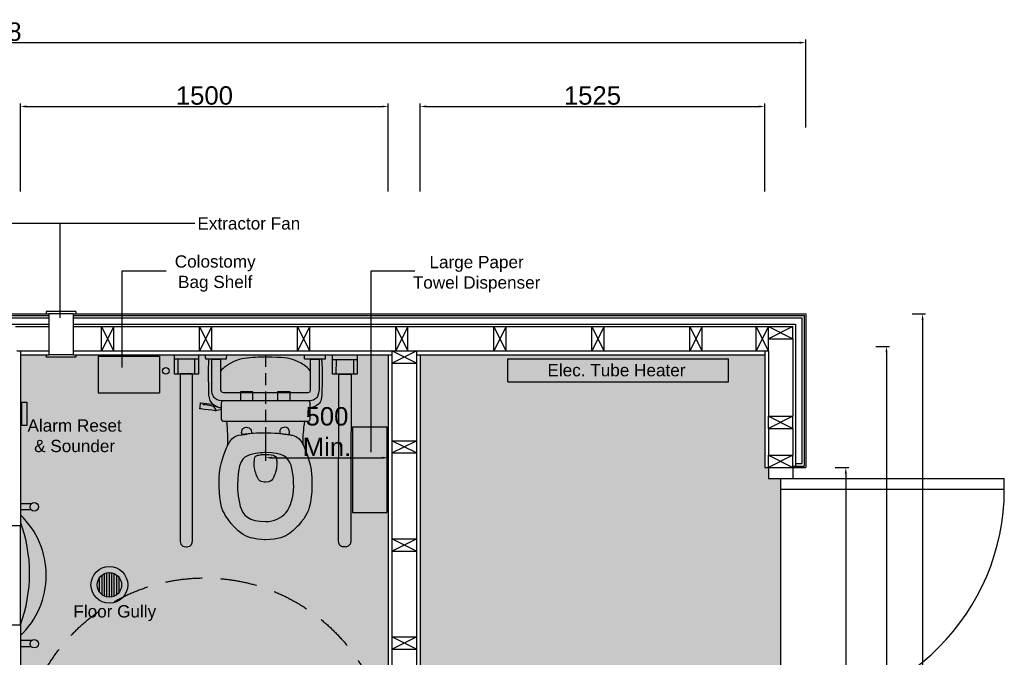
# Model space of a CAD drawing. Extents: x 333785 to 385459, y -97479 to 8502.
# Tile 27 of 89: x 342067 to 346083, y 5902 to 8502. Entities that reach past the tile are written whole.
import ezdxf

# ---------------------------------------------------------------- set-up
doc = ezdxf.new("R2010")
doc.units = 0
doc.header["$LTSCALE"] = 10
doc.linetypes.add('DASHED', pattern=[0.75, 0.5, -0.25])
doc.layers.get('0').update_dxf_attribs({"color": 1, "linetype": 'CONTINUOUS'})
doc.layers.get('DEFPOINTS').update_dxf_attribs({"linetype": 'CONTINUOUS'})
doc.layers.add('A000T600', color=6, linetype='CONTINUOUS')
doc.styles.add('ARIAL', font='arial.ttf', dxfattribs={"height": 75})
doc.dimstyles.new('AEC-A', dxfattribs={"dimscale": 50, "dimtxt": 28, "dimasz": 2.5, "dimexe": 1.25, "dimexo": 0.625, "dimtad": 1, "dimdec": 1, "dimdsep": 46, "dimtxsty": 'ARIAL', "dimcen": 2.5, "dimadec": 0, "dimazin": 0, "dimtfac": 1, "dimtdec": 0, "dimtmove": 2, "dimatfit": 3, "dimfxl": 1, "dimtolj": 1, "dimtzin": 0, "dimarcsym": 0})

# ---------------------------------------------------------------- blocks, each defined once
blk = doc.blocks.new('*D563')
at = {"layer": 'A000T600', "color": 6, "linetype": 'Continuous', "lineweight": -2, "transparency": 16777216}
for p, q in [((342070.7, 7802.1), (342070.7, 8160.4)), ((343570.7, 7802.1), (343570.7, 8160.4)), ((342095.2, 8148.2), (343546.3, 8148.2))]:
    blk.add_line(p, q, dxfattribs=at)
at = {"layer": 'A000T600', "color": 6, "transparency": 16777216}
for points in [[(342095.2, 8152.3), (342095.2, 8144.1), (342070.7, 8148.2)], [(343546.3, 8152.3), (343546.3, 8144.1), (343570.7, 8148.2)]]:
    blk.add_solid(points, dxfattribs=at)
at = {"layer": 'DEFPOINTS', "color": 0, "transparency": 16777216}
for p in [(343570.7, 8148.2), (342070.7, 7796), (343570.7, 7796)]:
    blk.add_point(p, dxfattribs=at)
at = {"layer": 'A000T600', "color": 7, "transparency": 16777216, "insert": (342820.7, 8192.6), "char_height": 75, "attachment_point": 5, "style": 'ARIAL'}
blk.add_mtext('\\A1;1500', dxfattribs=at)
blk = doc.blocks.new('*D565')
at = {"layer": 'A000T600', "color": 6, "linetype": 'Continuous', "lineweight": -2, "transparency": 16777216}
for p, q in [((343700.7, 7802.1), (343700.7, 8160.4)), ((345105.7, 7802.1), (345105.7, 8160.4)), ((343725.2, 8148.2), (345081.3, 8148.2))]:
    blk.add_line(p, q, dxfattribs=at)
at = {"layer": 'A000T600', "color": 6, "transparency": 16777216}
for points in [[(343725.2, 8152.3), (343725.2, 8144.1), (343700.7, 8148.2)], [(345081.3, 8152.3), (345081.3, 8144.1), (345105.7, 8148.2)]]:
    blk.add_solid(points, dxfattribs=at)
at = {"layer": 'DEFPOINTS', "color": 0, "transparency": 16777216}
for p in [(345105.7, 8148.2), (343700.7, 7796), (345105.7, 7796)]:
    blk.add_point(p, dxfattribs=at)
at = {"layer": 'A000T600', "color": 7, "transparency": 16777216, "insert": (344403.2, 8192.6), "char_height": 75, "attachment_point": 5, "style": 'ARIAL'}
blk.add_mtext('\\A1;1525', dxfattribs=at)
blk = doc.blocks.new('*D566')
at = {"layer": 'A000T600', "color": 6, "linetype": 'Continuous', "lineweight": -2, "transparency": 16777216}
for p, q in [((345559.4, 7170), (345614.5, 7170)), ((345602.2, 7145.5), (345602.2, 4239.4)), ((345559.4, 4215), (345614.5, 4215))]:
    blk.add_line(p, q, dxfattribs=at)
at = {"layer": 'A000T600', "color": 6, "transparency": 16777216}
for points in [[(345598.2, 7145.5), (345606.3, 7145.5), (345602.2, 7170)], [(345598.2, 4239.4), (345606.3, 4239.4), (345602.2, 4215)]]:
    blk.add_solid(points, dxfattribs=at)
at = {"layer": 'DEFPOINTS', "color": 0, "transparency": 16777216}
for p in [(345553.3, 7170), (345553.3, 4215), (345602.2, 4215)]:
    blk.add_point(p, dxfattribs=at)
at = {"layer": 'A000T600', "color": 7, "transparency": 16777216, "insert": (345557.8, 5692.5), "char_height": 75, "attachment_point": 5, "rotation": 90, "style": 'ARIAL'}
blk.add_mtext('\\A1;2955', dxfattribs=at)
blk = doc.blocks.new('*D567')
at = {"layer": 'A000T600', "color": 6, "linetype": 'Continuous', "lineweight": -2, "transparency": 16777216}
for p, q in [((345393.5, 6675.5), (345448.6, 6675.5)), ((345436.3, 6651), (345436.3, 4699.9)), ((345393.5, 4675.5), (345448.6, 4675.5))]:
    blk.add_line(p, q, dxfattribs=at)
at = {"layer": 'A000T600', "color": 6, "transparency": 16777216}
for points in [[(345432.3, 6651), (345440.4, 6651), (345436.3, 6675.5)], [(345432.3, 4699.9), (345440.4, 4699.9), (345436.3, 4675.5)]]:
    blk.add_solid(points, dxfattribs=at)
at = {"layer": 'DEFPOINTS', "color": 0, "transparency": 16777216}
for p in [(345387.3, 6675.5), (345387.3, 4675.5), (345436.3, 4675.5)]:
    blk.add_point(p, dxfattribs=at)
at = {"layer": 'A000T600', "color": 7, "transparency": 16777216, "insert": (345391.9, 5675.5), "char_height": 75, "attachment_point": 5, "rotation": 90, "style": 'ARIAL'}
blk.add_mtext('\\A1;2000', dxfattribs=at)
blk = doc.blocks.new('*D573')
at = {"layer": 'A000T600', "color": 6, "linetype": 'Continuous', "lineweight": -2, "transparency": 16777216}
for p, q in [((345706.8, 7302), (345761.9, 7302)), ((345749.6, 7277.5), (345749.6, 4073.4)), ((345706.8, 4049), (345761.9, 4049))]:
    blk.add_line(p, q, dxfattribs=at)
at = {"layer": 'A000T600', "color": 6, "transparency": 16777216}
for points in [[(345745.6, 7277.5), (345753.7, 7277.5), (345749.6, 7302)], [(345745.6, 4073.4), (345753.7, 4073.4), (345749.6, 4049)]]:
    blk.add_solid(points, dxfattribs=at)
at = {"layer": 'DEFPOINTS', "color": 0, "transparency": 16777216}
for p in [(345700.6, 7302), (345700.6, 4049), (345749.6, 4049)]:
    blk.add_point(p, dxfattribs=at)
at = {"layer": 'A000T600', "color": 7, "transparency": 16777216, "insert": (345705.2, 5675.5), "char_height": 75, "attachment_point": 5, "rotation": 90, "style": 'ARIAL'}
blk.add_mtext('\\A1;3253', dxfattribs=at)
blk = doc.blocks.new('*D574')
at = {"layer": 'A000T600', "color": 6, "linetype": 'Continuous', "lineweight": -2, "transparency": 16777216}
for p, q in [((338644.7, 8062.5), (338644.7, 8420.8)), ((338669.2, 8408.6), (345248.3, 8408.6)), ((345272.7, 8062.5), (345272.7, 8420.8))]:
    blk.add_line(p, q, dxfattribs=at)
at = {"layer": 'A000T600', "color": 6, "transparency": 16777216}
for points in [[(338669.2, 8412.7), (338669.2, 8404.5), (338644.7, 8408.6)], [(345248.3, 8412.7), (345248.3, 8404.5), (345272.7, 8408.6)]]:
    blk.add_solid(points, dxfattribs=at)
at = {"layer": 'DEFPOINTS', "color": 0, "transparency": 16777216}
for p in [(345272.7, 8408.6), (338644.7, 8056.4), (345272.7, 8056.4)]:
    blk.add_point(p, dxfattribs=at)
at = {"layer": 'A000T600', "color": 7, "transparency": 16777216, "insert": (341958.7, 8453), "char_height": 75, "attachment_point": 5, "style": 'ARIAL'}
blk.add_mtext('\\A1;6628', dxfattribs=at)
blk = doc.blocks.new('*D576')
at = {"layer": 'A000T600', "color": 6, "linetype": 'Continuous', "lineweight": -2, "transparency": 16777216}
for p, q in [((343070.5, 6840.9), (343070.5, 6703.6)), ((343570.7, 6840.9), (343570.7, 6703.6)), ((343094.9, 6715.8), (343546.3, 6715.8))]:
    blk.add_line(p, q, dxfattribs=at)
at = {"layer": 'A000T600', "color": 6, "transparency": 16777216}
for points in [[(343094.9, 6719.9), (343094.9, 6711.7), (343070.5, 6715.8)], [(343546.3, 6719.9), (343546.3, 6711.7), (343570.7, 6715.8)]]:
    blk.add_solid(points, dxfattribs=at)
at = {"layer": 'DEFPOINTS', "color": 0, "transparency": 16777216}
for p in [(343070.5, 6847), (343570.7, 6847), (343570.7, 6715.8)]:
    blk.add_point(p, dxfattribs=at)
at = {"layer": 'A000T600', "color": 7, "transparency": 16777216, "insert": (343320.6, 6822.1), "char_height": 75, "attachment_point": 5, "style": 'ARIAL'}
blk.add_mtext('\\A1;500\\PMin.', dxfattribs=at)

msp = doc.modelspace()

# ---------------------------------------------------------------- hatches: boundary and pattern name
at = {"layer": 'A000T600', "transparency": 33554661}
h = msp.add_hatch(color=151, dxfattribs=at)
h.dxf.hatch_style = 1
h.paths.add_polyline_path([(343570.7, 7136), (342295.7, 7136), (342295.7, 7126), (342175.7, 7126), (342175.7, 7136), (342070.7, 7136), (342070.7, 6438.5), (342070.7, 6034.3), (342070.7, 4215), (342220.7, 4215), (342220.7, 4200), (342195.7, 4150), (342222.1, 4103.1, 0.705725), (342229.4, 4104), (342257, 4104), (342257, 4106.8, -1.665419), (342258.7, 4100.7, -0.48406), (342268.1, 4095.8), (342314.9, 4095.8), (343382.9, 4101, 0.004457), (343382.7, 4121), (343382.7, 4114.9), (343384.7, 4114.9), (343384.7, 4147.1, 0.773199), (343377.3, 4149), (343386.2, 4149), (343389.2, 4182.2, -0.414214), (343392.5, 4185.5), (343392.5, 4188.5, 0.756376), (343389.2, 4176.9), (343389.2, 4188.5), (343414.7, 4188.5), (343414.7, 4209), (343414.3, 4209, -0.373296), (343419.2, 4210.7), (343419.2, 4205.2), (343419.9, 4203.9, 1.535925), (343413.9, 4207.6), (343421.7, 4207.6), (343421.7, 4200), (343470.7, 4200), (343585.7, 4200), (343585.7, 4215), (343570.7, 4215)])
h.paths.add_polyline_path([(343364.7, 4207.1), (343364.7, 4207.1, -0.414213), (343366.6, 4209), (343366.6, 4211, 0.414213), (343362.7, 4207.1), (343362.7, 4197.1), (343364.7, 4197.1)], flags=16)
h.paths.add_polyline_path([(342262.6, 4151), (342262.6, 4149), (342276.8, 4149, 0.271779), (342280.2, 4151)], flags=16)
h.paths.add_polyline_path([(342280.7, 4207.1), (342280.7, 4207.1), (342280.7, 4152.9), (342278.7, 4152.9), (342278.7, 4162.9), (342270.7, 4162.9), (342270.7, 4197.1), (342278.7, 4197.1), (342278.7, 4207.1, 0.413799), (342276.8, 4209), (342227.2, 4210.9), (342227.2, 4209), (342276.8, 4209), (342276.8, 4211), (342276.7, 4211, -0.414376)], flags=16)
h.paths.add_polyline_path([(342223.7, 4107), (342224.2, 4107), (342224.2, 4107.4), (342223.7, 4108.1)], flags=16)
h.paths.add_polyline_path([(342256.5, 4106.3, -0.336036), (342260.7, 4107.6), (342257.2, 4110.3, -0.167777)], flags=16)
h.paths.add_polyline_path([(342257.2, 4137.1), (342258.7, 4137.1), (342258.7, 4147.1), (342257.2, 4148)], flags=16)
h.paths.add_polyline_path([(342254.2, 4148), (342257.2, 4148), (342257.2, 4182.2, 0.414346), (342250.8, 4188.5), (342228.7, 4188.5), (342228.7, 4185.5), (342250.9, 4185.5), (342250.9, 4188.5), (342250.8, 4188.5, -0.414346), (342257.2, 4182.2), (342257.2, 4137.1), (342254.2, 4182.2)], flags=16)
h.paths.add_polyline_path([(342257.2, 4114.9), (342257.2, 4108), (342260.7, 4108), (342260.7, 4111)], flags=16)
h.paths.add_polyline_path([(342254.2, 4110.3), (342254.2, 4114.9), (342251.4, 4114.9), (342251.4, 4114.4)], flags=16)
h.paths.add_polyline_path([(342224.2, 4111.9), (342221.7, 4114.4), (342221.7, 4111), (342224.2, 4107.4)], flags=16)
h.paths.add_polyline_path([(342221.7, 4121), (342221.2, 4134.9), (342221.2, 4116), (342221.7, 4115.6)], flags=16)
h.paths.add_polyline_path([(342227.2, 4112.9), (342221.7, 4112.9), (342221.7, 4111), (342227.2, 4111)], flags=16)
h.paths.add_polyline_path([(342224.2, 4205.2), (342227.2, 4205.2), (342227.2, 4207.6), (342224.2, 4207.6)], flags=16)
h.paths.add_polyline_path([(342223.7, 4201), (342221.7, 4201), (342221.7, 4207.1), (342221.7, 4207.1, -0.271902), (342223.7, 4210.5)], flags=16)
h.paths.add_polyline_path([(342251.4, 4179.6), (342251.4, 4155.6), (342228.7, 4155.6), (342228.7, 4136.9), (342250.7, 4136.9), (342250.7, 4113.7), (342249.9, 4112.9), (342249.9, 4136.9), (342228.7, 4136.9), (342228.7, 4155.6), (342227.2, 4155.6), (342221.2, 4155.6), (342221.2, 4177.6), (342223.2, 4179.6), (342224.2, 4179.6)], flags=16)
at = {"layer": 'A000T600', "transparency": 33554559}
h = msp.add_hatch(color=41, dxfattribs=at)
h.dxf.hatch_style = 1
h.paths.add_polyline_path([(345170.7, 6631.5), (345120.7, 6631.5), (345120.7, 6675.5), (345105.7, 6675.5), (345105.7, 7136), (343700.7, 7136), (343700.7, 4215), (345105.7, 4215), (345105.7, 4675.5), (345120.7, 4675.5), (345120.7, 4719.5), (345170.7, 4719.5)])

# ---------------------------------------------------------------- linework, layer by layer
for p, q in [((342696.9, 7136), (342696.9, 7057.3)), ((342696.9, 7117.5), (342696.9, 7057.3)), ((342797.6, 7117.5), (342696.9, 7117.5)), ((342712.2, 7117.5), (342712.2, 7057.3)), ((342782.2, 7117.5), (342712.2, 7117.5)), ((342782.2, 7057.3), (342782.2, 7117.5)), ((342797.6, 7057.3), (342797.6, 7136)), ((342797.6, 7057.3), (342797.6, 7117.5)), ((343343.3, 7056.8), (343343.4, 7135.5)), ((343343.3, 7056.8), (343343.4, 7117)), ((343343.4, 7117), (343444.1, 7116.8)), ((343358.6, 7056.7), (343358.7, 7117)), ((343358.7, 7117), (343428.8, 7116.8)), ((343428.8, 7116.8), (343428.6, 7056.6)), ((343444.1, 7136), (343444, 7056.6)), ((342696.9, 7057.3), (342797.6, 7057.3)), ((342696.9, 7057.3), (342797.6, 7057.3)), ((342712.2, 7057.3), (342782.2, 7057.3)), ((343444, 7056.6), (343343.3, 7056.8)), ((343444, 7056.6), (343343.3, 7056.8)), ((343428.6, 7056.6), (343358.6, 7056.7)), ((342967.7, 6984), (342967.7, 6948.6)), ((343018.6, 6984), (342967.7, 6984)), ((342967.7, 6948.6), (343018.6, 6948.6)), ((343018.6, 6948.6), (343018.6, 6984)), ((343119, 6984), (343119, 6948.6)), ((343169.9, 6984), (343119, 6984)), ((343119, 6948.6), (343169.9, 6948.6)), ((343169.9, 6948.6), (343169.9, 6984)), ((342115, 6528.1), (342070.7, 6528.1)), ((342115, 6503.1), (342070.7, 6503.1)), ((342070.7, 6438.5), (341834.2, 6438.5)), ((342070.7, 6034.3), (342070.7, 6438.5)), ((341834.2, 6034.3), (342070.7, 6034.3)), ((342115, 5969.7), (342070.7, 5969.7)), ((342115, 5944.7), (342070.7, 5944.7))]:
    msp.add_line(p, q)
at = {"color": 1, "linetype": 'Continuous', "lineweight": 25}
for p, q in [((344057.5, 7119.6), (344957.5, 7119.6)), ((344057.5, 7024.6), (344057.5, 7119.6)), ((344957.5, 7024.6), (344957.5, 7119.6)), ((344057.5, 7024.6), (344957.5, 7024.6))]:
    msp.add_line(p, q, dxfattribs=at)
for centre, radius in [((342663.2, 7070.1), 13.3), ((342126.9, 6515.6), 17.2), ((342126.9, 5957.2), 17.2)]:
    msp.add_circle(centre, radius)
for centre, radius, start, end in [((341834.2, 6236.4), 341.3, 313.8641, 46.1359), ((341493, 6244.4), 614.8, 340.0156, 19.9844)]:
    msp.add_arc(centre, radius, start, end)
for points in [[(342825.9, 7119.7), (342825.9, 7119.7), (342825.9, 7119.7), (342825.6, 7137), (342825.6, 7137)], [(342827.4, 7118.2), (342827.4, 7118.2), (342826.4, 7118.2), (342825.9, 7119), (342825.9, 7119.7)], [(342850.2, 7117.9), (342850.2, 7117.9), (342850.2, 7117.9), (342827.4, 7118.2), (342827.4, 7118.2)], [(342885.6, 7117.9), (342885.6, 7117.9), (342885.6, 7117.9), (342850.2, 7117.9), (342850.2, 7117.9)], [(342851, 6995.2), (342851, 6995.2), (342851, 6995.2), (342851, 7118), (342851, 7118)], [(342851, 7118), (342851, 7118), (342851, 7118), (342886.1, 7118), (342886.1, 7118)], [(342908.5, 7118.2), (342908.5, 7118.2), (342908.5, 7118.2), (342885.6, 7117.9), (342885.6, 7117.9)], [(342886.1, 7118), (342886.1, 7118), (342886.1, 7118), (342886.1, 6994.7), (342886.1, 6994.7)], [(342909.9, 7119.6), (342909.9, 7119.6), (342909.9, 7118.7), (342909.6, 7118.2), (342908.5, 7118.2)], [(342910.2, 7137), (342910.2, 7137), (342910.2, 7137), (342909.9, 7119.6), (342909.9, 7119.6)], [(343071, 7125.9), (343071, 7125.9), (343001.4, 7125.9), (342950.7, 7115.8), (342916.2, 7094.4)], [(343225.7, 7094.4), (343225.7, 7094.4), (343192.3, 7117.5), (343140.5, 7125.9), (343071, 7125.9)], [(343229.2, 7119.7), (343229.2, 7119.7), (343229.2, 7119.7), (343228.9, 7137), (343228.9, 7137)], [(343230.7, 7118.2), (343230.7, 7118.2), (343229.8, 7118.2), (343229.3, 7119), (343229.2, 7119.7)], [(343253.5, 7117.9), (343253.5, 7117.9), (343253.5, 7117.9), (343230.7, 7118.2), (343230.7, 7118.2)], [(343288.9, 7117.9), (343288.9, 7117.9), (343288.9, 7117.9), (343253.5, 7117.9), (343253.5, 7117.9)], [(343253.6, 6994.7), (343253.6, 6994.7), (343253.6, 6994.7), (343253.6, 7118), (343253.6, 7118)], [(343253.6, 7118), (343253.6, 7118), (343253.6, 7118), (343288.6, 7118), (343288.6, 7118)], [(343288.6, 7118), (343288.6, 7118), (343288.6, 7118), (343288.6, 6995.2), (343288.6, 6995.2)], [(343311.8, 7118.2), (343311.8, 7118.2), (343311.8, 7118.2), (343288.9, 7117.9), (343288.9, 7117.9)], [(343297.4, 7118), (343298.9, 7112.4), (343299.5, 7105.9), (343299.6, 7099.2)], [(343313.2, 7119.6), (343313.2, 7119.6), (343313.2, 7118.7), (343312.9, 7118.2), (343311.8, 7118.2)], [(343313.5, 7137), (343313.5, 7137), (343313.5, 7137), (343313.2, 7119.6), (343313.2, 7119.6)], [(342838.4, 6982.3), (342838.4, 6982.3), (342838.5, 7021.3), (342837, 7060.2), (342838.4, 7099.2)], [(342916.2, 7094.4), (342916.2, 7094.4), (342904.5, 7087.2), (342894.6, 7078.7), (342886.3, 7069.1)], [(343252.3, 7070.7), (343244.5, 7079.6), (343235.6, 7087.6), (343225.7, 7094.4)], [(343299.6, 7099.2), (343299.6, 7099.2), (343302.4, 7060.2), (343300.8, 7021.3), (343299.5, 6982.3)], [(342772.4, 7057.5), (342772.4, 7057.5), (342772.4, 7057.5), (342721.9, 7057.5), (342721.9, 7057.5)], [(342721.9, 7057.5), (342721.9, 7057.5), (342721.9, 7057.5), (342721.9, 6716.9), (342721.9, 6716.9)], [(342772.4, 6378.2), (342772.4, 6378.2), (342772.4, 7057.5), (342772.4, 7057.5)], [(343367.2, 6377.7), (343367.2, 6377.7), (343368.5, 7056.9), (343368.5, 7056.9)], [(343368.5, 7056.9), (343368.5, 7056.9), (343368.5, 7056.9), (343419, 7056.8), (343419, 7056.8)], [(343419, 7056.8), (343419, 7056.8), (343419, 7056.8), (343418.3, 6716.2), (343418.3, 6716.2)], [(342898.1, 6947.1), (342898.1, 6947.1), (342871.2, 6947.1), (342851, 6968.3), (342851, 6995.2)], [(342886.1, 6994.7), (342886.1, 6994.7), (342886.1, 6988), (342891.2, 6982.2), (342898.6, 6982.2)], [(343241.1, 6982.2), (343241.1, 6982.2), (343248.4, 6982.2), (343253.6, 6988), (343253.6, 6994.7)], [(343288.6, 6995.2), (343288.6, 6995.2), (343288.6, 6968.3), (343268.4, 6947.1), (343241.6, 6947.1)], [(342888.8, 6918.5), (342852.2, 6925.6), (342837.9, 6949.8), (342838.4, 6982.3)], [(342898.6, 6947.8), (342898.6, 6947.8), (342893.2, 6947.8), (342888.8, 6943.4), (342888.8, 6938.1)], [(343170.7, 6947.1), (343170.7, 6947.1), (343170.7, 6947.1), (342898.1, 6947.1), (342898.1, 6947.1)], [(342898.6, 6982.2), (342898.6, 6982.2), (342898.6, 6982.2), (343170.7, 6982.2), (343170.7, 6982.2)], [(343242.4, 6947.8), (343242.4, 6947.8), (343242.4, 6947.8), (342898.6, 6947.8), (342898.6, 6947.8)], [(343170.7, 6982.2), (343170.7, 6982.2), (343241.1, 6982.2), (343241.1, 6982.2)], [(343241.6, 6947.1), (343241.6, 6947.1), (343241.6, 6947.1), (343170.7, 6947.1), (343170.7, 6947.1)], [(343252.1, 6938.1), (343252.1, 6938.1), (343252.1, 6943.4), (343247.8, 6947.8), (343242.4, 6947.8)], [(343299.5, 6982.3), (343299.5, 6982.3), (343300.1, 6950.8), (343286.7, 6927.2), (343252.8, 6919.3)], [(342802.6, 6915.3), (342802.6, 6915.3), (342802.6, 6915.3), (342805.1, 6939.6), (342805.1, 6939.6)], [(342866.2, 6907.2), (342866.2, 6907.2), (342866.2, 6907.2), (342802.6, 6915.3), (342802.6, 6915.3)], [(342805.1, 6939.6), (342805.1, 6939.6), (342805.1, 6939.6), (342856.5, 6933.4), (342856.5, 6933.4)], [(342847.9, 6927.8), (342847.9, 6927.8), (342847.9, 6927.8), (342813.7, 6932.5), (342813.7, 6932.5)], [(342867.1, 6909.5), (342864.2, 6920.1), (342857.8, 6926.4), (342847.9, 6927.8)], [(342856.5, 6933.4), (342856.5, 6933.4), (342863.4, 6926.2), (342874.3, 6922.1), (342886.9, 6919.5)], [(342872, 6907.9), (342872, 6907.9), (342872, 6907.9), (342866.2, 6907.2), (342866.2, 6907.2)], [(342891.9, 6912.2), (342891.9, 6912.2), (342872, 6907.9), (342872, 6907.9)], [(342888.8, 6938.1), (342888.8, 6938.1), (342888.8, 6938.1), (342888.8, 6874.9), (342888.8, 6874.9)], [(343252.1, 6874.9), (343252.1, 6874.9), (343252.1, 6938.1), (343252.1, 6938.1)], [(342888.8, 6874.9), (342888.8, 6874.9), (342888.8, 6869.5), (342893.2, 6865.1), (342898.6, 6865.1)], [(343242.4, 6865.1), (343242.4, 6865.1), (343247.8, 6865.1), (343252.1, 6869.5), (343252.1, 6874.9)], [(342898.6, 6865.1), (342898.6, 6865.1), (342898.6, 6865.1), (343242.4, 6865.1), (343242.4, 6865.1)], [(342914.6, 6763.5), (342917.8, 6801.7), (342915.8, 6823.7), (342912.6, 6865)], [(342972.6, 6819.2), (342972.6, 6819.2), (342972.6, 6830.7), (342981.5, 6839.9), (342992.5, 6839.9)], [(342972.6, 6819.2), (342972.6, 6819.2), (342972.6, 6830.7), (342981.5, 6839.9), (342992.5, 6839.9)], [(342992.5, 6839.9), (342992.5, 6839.9), (343003.5, 6839.9), (343012.5, 6830.7), (343012.5, 6819.2)], [(342992.5, 6839.9), (342992.5, 6839.9), (343003.5, 6839.9), (343012.5, 6830.7), (343012.5, 6819.2)], [(343147.7, 6839.9), (343147.7, 6839.9), (343136.7, 6839.9), (343127.8, 6830.7), (343127.8, 6819.2)], [(343147.7, 6839.9), (343147.7, 6839.9), (343136.7, 6839.9), (343127.8, 6830.7), (343127.8, 6819.2)], [(343167.7, 6819.2), (343167.7, 6819.2), (343167.7, 6830.7), (343158.7, 6839.9), (343147.7, 6839.9)], [(343167.7, 6819.2), (343167.7, 6819.2), (343167.7, 6830.7), (343158.7, 6839.9), (343147.7, 6839.9)], [(343228.6, 6864.7), (343223.6, 6830.9), (343221.3, 6804.9), (343222.6, 6767.9)], [(342926.9, 6785.1), (342926.9, 6785.1), (342934.8, 6796.7), (342954.8, 6807.6), (342971.2, 6809)], [(342926.9, 6785.1), (342926.9, 6785.1), (342934.8, 6796.7), (342954.8, 6807.6), (342971.2, 6809)], [(342971.2, 6809), (342971.2, 6809), (342996.5, 6811.2), (343008.3, 6817.5), (343070.1, 6817.5)], [(342971.2, 6809), (342971.2, 6809), (342996.5, 6811.2), (343008.3, 6817.5), (343070.1, 6817.5)], [(342974.8, 6809.8), (342973.4, 6812.7), (342972.6, 6815.9), (342972.6, 6819.2)], [(342974.8, 6809.8), (342973.4, 6812.7), (342972.6, 6815.9), (342972.6, 6819.2)], [(343012, 6814.6), (343012, 6814.6), (343012, 6814.6), (342974.8, 6809.8), (342974.8, 6809.8)], [(343012.5, 6819.2), (343012.5, 6819.2), (343012.5, 6817.7), (343012.3, 6816.1), (343012, 6814.6)], [(343012.5, 6819.2), (343012.5, 6819.2), (343012.5, 6817.7), (343012.3, 6816.1), (343012, 6814.6)], [(343070.1, 6817.5), (343131.9, 6817.5), (343143.8, 6811.2), (343169.1, 6809)], [(343070.1, 6817.5), (343131.9, 6817.5), (343143.8, 6811.2), (343169.1, 6809)], [(343127.8, 6819.2), (343127.8, 6819.2), (343127.8, 6817.7), (343128, 6816.1), (343128.3, 6814.6)], [(343127.8, 6819.2), (343127.8, 6819.2), (343127.8, 6817.7), (343128, 6816.1), (343128.3, 6814.6)], [(343128.3, 6814.6), (343128.3, 6814.6), (343128.3, 6814.6), (343165.5, 6809.8), (343165.5, 6809.8)], [(343165.5, 6809.8), (343166.9, 6812.7), (343167.7, 6815.9), (343167.7, 6819.2)], [(343165.5, 6809.8), (343166.9, 6812.7), (343167.7, 6815.9), (343167.7, 6819.2)], [(343169.1, 6809), (343169.1, 6809), (343185.4, 6807.6), (343205.5, 6796.7), (343213.4, 6785.1)], [(343169.1, 6809), (343169.1, 6809), (343185.4, 6807.6), (343205.5, 6796.7), (343213.4, 6785.1)], [(342881, 6597.6), (342881, 6597.6), (342879.7, 6655), (342891.1, 6706.9), (342911.4, 6756.2)], [(342881, 6597.6), (342881, 6597.6), (342879.7, 6655), (342891.1, 6706.9), (342911.4, 6756.2)], [(342911.4, 6756.2), (342911.4, 6756.2), (342915.6, 6766.4), (342920.8, 6776.1), (342926.9, 6785.1)], [(342911.4, 6756.2), (342911.4, 6756.2), (342915.6, 6766.4), (342920.8, 6776.1), (342926.9, 6785.1)], [(343213.4, 6785.1), (343213.4, 6785.1), (343219.5, 6776.1), (343224.7, 6766.4), (343228.9, 6756.2)], [(343213.4, 6785.1), (343213.4, 6785.1), (343219.5, 6776.1), (343224.7, 6766.4), (343228.9, 6756.2)], [(343228.9, 6756.2), (343228.9, 6756.2), (343249.2, 6706.9), (343260.5, 6655), (343259.2, 6597.6)], [(343228.9, 6756.2), (343228.9, 6756.2), (343249.2, 6706.9), (343260.5, 6655), (343259.2, 6597.6)], [(342721.9, 6716.9), (342721.9, 6716.9), (342721.9, 6716.9), (342721.9, 6378.2), (342721.9, 6378.2)], [(343070.1, 6736.7), (343070.1, 6736.7), (343000.3, 6736.7), (342954.9, 6701.4), (342955.5, 6599.6)], [(343070.1, 6736.7), (343070.1, 6736.7), (343000.3, 6736.7), (342954.9, 6701.4), (342955.5, 6599.6)], [(343031.7, 6647.5), (343031.7, 6647.5), (343025.4, 6666.5), (343022.6, 6686.9), (343024.6, 6708.1)], [(343024.6, 6708.1), (343024.6, 6708.1), (343025.3, 6716), (343029.7, 6723.9), (343039, 6725.9)], [(343039, 6725.9), (343039, 6725.9), (343049, 6728.1), (343059.4, 6729.1), (343069.7, 6729.1)], [(343069.7, 6729.1), (343080.1, 6729.1), (343090.5, 6728.1), (343100.5, 6725.9)], [(343184.8, 6599.6), (343184.8, 6599.6), (343185.4, 6701.4), (343140, 6736.7), (343070.1, 6736.7)], [(343184.8, 6599.6), (343184.8, 6599.6), (343185.4, 6701.4), (343140, 6736.7), (343070.1, 6736.7)], [(343100.5, 6725.9), (343100.5, 6725.9), (343109.8, 6723.9), (343114.2, 6716), (343114.9, 6708.1)], [(343114.9, 6708.1), (343114.9, 6708.1), (343116.9, 6686.9), (343114.1, 6666.5), (343107.8, 6647.5)], [(343418.3, 6716.2), (343418.3, 6716.2), (343418.3, 6716.2), (343417.7, 6377.6), (343417.7, 6377.6)], [(343069.7, 6616.3), (343069.7, 6616.3), (343051.4, 6616.3), (343038.5, 6626.8), (343031.7, 6647.5)], [(343107.8, 6647.5), (343107.8, 6647.5), (343101, 6626.8), (343088.1, 6616.3), (343069.7, 6616.3)], [(342936.4, 6439.8), (342936.4, 6439.8), (342901.6, 6479.2), (342882.6, 6529.2), (342881, 6597.6)], [(342936.4, 6439.8), (342936.4, 6439.8), (342901.6, 6479.2), (342882.6, 6529.2), (342881, 6597.6)], [(342955.5, 6599.6), (342955.5, 6599.6), (342956.1, 6506.9), (343000.3, 6455.4), (343070.1, 6455.4)], [(342955.5, 6599.6), (342955.5, 6599.6), (342956.1, 6506.9), (343000.3, 6455.4), (343070.1, 6455.4)], [(343070.1, 6455.4), (343140, 6455.4), (343184.2, 6506.9), (343184.8, 6599.6)], [(343070.1, 6455.4), (343140, 6455.4), (343184.2, 6506.9), (343184.8, 6599.6)], [(343259.2, 6597.6), (343259.2, 6597.6), (343257.7, 6529.2), (343238.7, 6479.2), (343203.9, 6439.8)], [(343259.2, 6597.6), (343259.2, 6597.6), (343257.7, 6529.2), (343238.7, 6479.2), (343203.9, 6439.8)], [(343070.1, 6381), (343070.1, 6381), (343016.9, 6381), (342966.9, 6405.3), (342936.4, 6439.8)], [(343070.1, 6381), (343070.1, 6381), (343016.9, 6381), (342966.9, 6405.3), (342936.4, 6439.8)], [(343203.9, 6439.8), (343203.9, 6439.8), (343173.4, 6405.3), (343123.3, 6381), (343070.1, 6381)], [(343203.9, 6439.8), (343203.9, 6439.8), (343173.4, 6405.3), (343123.3, 6381), (343070.1, 6381)], [(342721.9, 6378.2), (342721.9, 6378.2), (342721.9, 6362.3), (342734.5, 6352.3), (342747.1, 6352.3)], [(342747.1, 6352.3), (342747.1, 6352.3), (342759.8, 6352.3), (342772.4, 6362.3), (342772.4, 6378.2)], [(343392.4, 6351.7), (343392.4, 6351.7), (343379.8, 6351.8), (343367.2, 6361.7), (343367.2, 6377.7)], [(343417.7, 6377.6), (343417.7, 6377.6), (343417.7, 6361.6), (343405.1, 6351.7), (343392.4, 6351.7)]]:
    msp.add_open_spline(points, degree=3)
msp.add_open_spline([(342838.4, 7099.2), (342838.4, 7099.2), (342838.5, 7106.5), (342838.8, 7113.2), (342840, 7118)], degree=3, knots=[0.6666667, 0.6666667, 0.6666667, 0.6666667, 0.8333333, 0.9802813, 0.9802813, 0.9802813, 0.9802813])
at = {"layer": 'A000T600', "color": 6}
for p, q in [((342781, 7670.6), (338943.3, 7670.6)), ((342231.7, 7670.6), (342231.7, 7285.7)), ((342664.2, 7477.1), (342484.4, 7477.1)), ((342484.4, 7477.1), (342484.4, 7084.3)), ((343679, 7477.1), (343499.2, 7477.1)), ((343499.2, 7477.1), (343499.2, 6738.3)), ((342285.7, 7302), (342185.7, 7302)), ((342450.7, 7251), (342400.7, 7151)), ((342450.7, 7151), (342400.7, 7251)), ((342850.7, 7251), (342800.7, 7151)), ((342850.7, 7151), (342800.7, 7251)), ((343250.7, 7251), (343200.7, 7151)), ((343250.7, 7151), (343200.7, 7251)), ((343650.7, 7251), (343600.7, 7151)), ((343650.7, 7151), (343600.7, 7251)), ((344050.7, 7251), (344000.7, 7151)), ((344050.7, 7151), (344000.7, 7251)), ((344450.7, 7251), (344400.7, 7151)), ((344450.7, 7151), (344400.7, 7251)), ((344850.7, 7251), (344800.7, 7151)), ((344850.7, 7151), (344800.7, 7251)), ((345120.7, 7251), (345070.7, 7151)), ((345120.7, 7151), (345070.7, 7251)), ((345220.7, 7251), (345120.7, 7201)), ((345120.7, 7251), (345220.7, 7201)), ((343585.7, 7101), (343685.7, 7151)), ((343685.7, 7101), (343585.7, 7151)), ((342285.7, 7136), (342185.7, 7136)), ((345220.7, 6885), (345120.7, 6835)), ((345120.7, 6885), (345220.7, 6835)), ((343585.7, 6735), (343685.7, 6785)), ((343685.7, 6735), (343585.7, 6785)), ((345220.7, 6725.5), (345120.7, 6675.5)), ((345120.7, 6725.5), (345220.7, 6675.5)), ((343585.7, 6335), (343685.7, 6385)), ((343685.7, 6335), (343585.7, 6385)), ((343585.7, 5935), (343685.7, 5985)), ((343685.7, 5935), (343585.7, 5985))]:
    msp.add_line(p, q, dxfattribs=at)
at = {"layer": 'A000T600', "color": 7}
for p, q in [((342175.7, 7312), (342175.7, 7302)), ((342295.7, 7312), (342175.7, 7312)), ((342295.7, 7312), (342295.7, 7302)), ((341880.3, 7302), (342185.7, 7302)), ((341880.3, 7286), (342185.7, 7286)), ((342185.7, 7302), (342185.7, 7136)), ((342285.7, 7302), (345272.7, 7302)), ((342285.7, 7302), (342285.7, 7136)), ((342285.7, 7286), (345256.7, 7286)), ((345256.7, 7286), (345256.7, 6691.5)), ((345272.7, 7302), (345272.7, 6675.5)), ((341880.3, 7261), (342185.7, 7261)), ((342285.7, 7261), (345231.7, 7261)), ((342400.7, 7151), (342400.7, 7251)), ((342400.7, 7251), (342450.7, 7251)), ((342450.7, 7151), (342450.7, 7251)), ((342800.7, 7151), (342800.7, 7251)), ((342800.7, 7251), (342850.7, 7251)), ((342850.7, 7151), (342850.7, 7251)), ((343200.7, 7151), (343200.7, 7251)), ((343200.7, 7251), (343250.7, 7251)), ((343250.7, 7151), (343250.7, 7251)), ((343600.7, 7151), (343600.7, 7251)), ((343600.7, 7251), (343650.7, 7251)), ((343650.7, 7151), (343650.7, 7251)), ((344000.7, 7151), (344000.7, 7251)), ((344000.7, 7251), (344050.7, 7251)), ((344050.7, 7151), (344050.7, 7251)), ((344400.7, 7151), (344400.7, 7251)), ((344400.7, 7251), (344450.7, 7251)), ((344450.7, 7151), (344450.7, 7251)), ((344800.7, 7151), (344800.7, 7251)), ((344800.7, 7251), (344850.7, 7251)), ((344850.7, 7151), (344850.7, 7251)), ((345070.7, 7151), (345070.7, 7251)), ((345070.7, 7251), (345120.7, 7251)), ((345120.7, 7151), (345120.7, 7251)), ((345120.7, 7251), (345220.7, 7251)), ((345220.7, 7201), (345220.7, 7251)), ((345231.7, 7261), (345231.7, 6681.5)), ((345120.7, 7201), (345220.7, 7201)), ((342070.7, 7151), (342070.7, 6438.5)), ((342400.7, 7151), (342450.7, 7151)), ((342800.7, 7151), (342850.7, 7151)), ((343200.7, 7151), (343250.7, 7151)), ((343585.7, 7151), (343585.7, 7101)), ((343600.7, 7151), (343650.7, 7151)), ((343685.7, 7151), (343685.7, 7101)), ((344000.7, 7151), (344050.7, 7151)), ((344400.7, 7151), (344450.7, 7151)), ((344800.7, 7151), (344850.7, 7151)), ((345070.7, 7151), (345120.7, 7151)), ((345105.7, 7151), (345105.7, 6675.5)), ((342070.7, 7136), (342185.7, 7136)), ((342175.7, 7136), (342175.7, 7126)), ((342295.7, 7126), (342175.7, 7126)), ((342285.7, 7136), (343585.7, 7136)), ((342295.7, 7136), (342295.7, 7126)), ((343570.7, 7136), (343570.7, 4215)), ((343685.7, 7136), (345105.7, 7136)), ((343700.7, 7136), (343700.7, 4215)), ((343585.7, 7101), (343685.7, 7101)), ((345120.7, 6885), (345220.7, 6885)), ((345120.7, 6835), (345120.7, 6885)), ((345220.7, 6835), (345220.7, 6885)), ((343424.8, 6842.3), (343424.8, 6492.3)), ((343424.8, 6842.3), (343564.8, 6842.3)), ((343564.8, 6842.3), (343564.8, 6492.3)), ((345120.7, 6835), (345220.7, 6835)), ((343585.7, 6785), (343685.7, 6785)), ((343585.7, 6785), (343585.7, 6735)), ((343685.7, 6785), (343685.7, 6735)), ((343585.7, 6735), (343685.7, 6735)), ((345120.7, 6725.5), (345220.7, 6725.5)), ((345120.7, 6675.5), (345120.7, 6725.5)), ((345220.7, 6675.5), (345220.7, 6725.5)), ((345105.7, 6675.5), (345120.7, 6675.5)), ((345120.7, 6675.5), (345220.7, 6675.5)), ((345220.7, 6675.5), (345272.7, 6675.5)), ((345231.7, 6691.5), (345256.7, 6691.5)), ((343424.8, 6492.3), (343564.8, 6492.3)), ((343585.7, 6385), (343685.7, 6385)), ((343585.7, 6385), (343585.7, 6335)), ((343685.7, 6385), (343685.7, 6335)), ((343585.7, 6335), (343685.7, 6335)), ((342070.7, 6034.3), (342070.7, 4215)), ((343585.7, 5985), (343685.7, 5985)), ((343585.7, 5985), (343585.7, 5935)), ((343685.7, 5985), (343685.7, 5935)), ((343585.7, 5935), (343685.7, 5935))]:
    msp.add_line(p, q, dxfattribs=at)
at = {"layer": 'A000T600', "color": 1}
for p, q in [((341880.3, 7296), (342185.7, 7296)), ((342285.7, 7296), (345266.7, 7296)), ((345266.7, 7296), (345266.7, 6681.5)), ((342050.7, 7251), (342185.7, 7251)), ((342285.7, 7251), (342400.7, 7251)), ((342450.7, 7251), (342800.7, 7251)), ((342850.7, 7251), (343200.7, 7251)), ((343250.7, 7251), (343600.7, 7251)), ((343650.7, 7251), (344000.7, 7251)), ((344050.7, 7251), (344400.7, 7251)), ((344450.7, 7251), (344800.7, 7251)), ((344850.7, 7251), (345195.7, 7251)), ((345220.7, 7201), (345220.7, 6885)), ((342055.7, 7151), (342185.7, 7151)), ((342285.7, 7151), (342400.7, 7151)), ((342450.7, 7151), (342800.7, 7151)), ((342850.7, 7151), (343200.7, 7151)), ((343250.7, 7151), (343600.7, 7151)), ((343650.7, 7151), (344000.7, 7151)), ((344050.7, 7151), (344400.7, 7151)), ((344450.7, 7151), (344800.7, 7151)), ((344850.7, 7151), (345070.7, 7151)), ((345120.7, 7151), (345120.7, 6885)), ((342387.7, 7130.2), (342387.7, 6980.2)), ((342387.7, 7130.2), (342637.7, 7130.2)), ((342637.7, 7130.2), (342637.7, 6980.2)), ((343585.7, 7101), (343585.7, 6785)), ((343685.7, 7101), (343685.7, 6785)), ((342387.7, 6980.2), (342637.7, 6980.2)), ((345120.7, 6835), (345120.7, 6725.5)), ((345220.7, 6835), (345220.7, 6725.5)), ((343585.7, 6735), (343585.7, 6385)), ((343685.7, 6735), (343685.7, 6385)), ((345120.7, 6675.5), (345120.7, 6631.5)), ((345220.7, 6681.5), (345266.7, 6681.5)), ((345220.7, 6675.5), (345220.7, 6631.5)), ((345120.7, 6631.5), (346082.7, 6631.5)), ((345170.7, 6631.5), (345170.7, 4719.5)), ((346082.7, 6587.5), (346082.7, 6631.5)), ((345170.7, 6587.5), (346082.7, 6587.5)), ((343585.7, 6335), (343585.7, 5985)), ((343685.7, 6335), (343685.7, 5985)), ((343585.7, 5935), (343585.7, 5585)), ((343685.7, 5935), (343685.7, 5585))]:
    msp.add_line(p, q, dxfattribs=at)
at = {"layer": 'A000T600', "color": 8, "linetype": 'DASHED', "ltscale": 10}
msp.add_line((343070.5, 7136), (343070.5, 6852.7), dxfattribs=at)
at = {"layer": 'A000T600', "color": 8}
for p, q in [((342393.1, 6167.1), (342393.1, 6227.1)), ((342403.1, 6157.1), (342403.1, 6237.1)), ((342413.1, 6151.3), (342413.1, 6243)), ((342423.1, 6147.1), (342423.1, 6246.1)), ((342433.1, 6147.1), (342433.1, 6247.1)), ((342443.1, 6148.1), (342443.1, 6246.1)), ((342453.1, 6151.3), (342453.1, 6243)), ((342463.1, 6157.1), (342463.1, 6237.1)), ((342473.1, 6167.1), (342473.1, 6227.1))]:
    msp.add_line(p, q, dxfattribs=at)
at = {"layer": 'A000T600', "color": 1}
msp.add_lwpolyline([(342075.6, 6942.5), (342096, 6942.5), (342096, 6847.5), (342075.6, 6847.5)], close=True, dxfattribs=at)
at = {"layer": 'A000T600', "color": 6}
msp.add_circle((342433.1, 6197.1), 75, dxfattribs=at)
at = {"layer": 'A000T600', "color": 8, "linetype": 'DASHED', "ltscale": 30}
msp.add_circle((342821.5, 5475.4), 750, dxfattribs=at)
at = {"layer": 'A000T600', "color": 7}
msp.add_circle((342433.1, 6197.1), 50, dxfattribs=at)
at = {"layer": 'A000T600', "color": 1}
msp.add_arc((345170.7, 6587.5), 912, 270, 0, dxfattribs=at)

# ---------------------------------------------------------------- texts
at = {"layer": 'A000T600', "color": 7, "char_height": 50, "attachment_point": 1, "style": 'ARIAL'}
for s, insert in [('\\pxqc;Extractor Fan', (341481.6, 7696.4)), ('\\pxqc;Colostomy \\PBag Shelf', (341344.5, 7541.2)), ('\\pxqc;Large Paper \\PTowel Dispenser', (342410.4, 7538.8)), ('Elec. Tube Heater', (344219.7, 7097.7)), ('\\pxqc;Alarm Reset \\P& Sounder', (340771.1, 6872)), ('\\pxqc;Floor Gully', (340934.9, 6114.2))]:
    msp.add_mtext_dynamic_manual_height_columns(s, width=3040.567, gutter_width=375, heights=[0], dxfattribs=dict(at, insert=insert))

# ---------------------------------------------------------------- dimensions: what is measured, and where the dimension line sits
at = {"layer": 'A000T600', "color": 3}
for base, p1, p2, picture, middle in [((345272.7, 8408.6), (338644.7, 8056.4), (345272.7, 8056.4), '*D574', (341958.7, 8453)), ((343570.7, 8148.2), (342070.7, 7796), (343570.7, 7796), '*D563', (342820.7, 8192.6))]:
    dim = msp.add_linear_dim(base=base, p1=p1, p2=p2, dimstyle='AEC-A', override={"dimscale": 9.779315, "dimtxt": 200, "dimdec": 0, "dimclrd": 6, "dimclre": 6, "dimclrt": 7, "dimfxl": 1.25}, dxfattribs=at)
    dim.commit()
    dim.dimension.update_dxf_attribs({"geometry": picture, "text_midpoint": middle})
for base, p1, p2, text, picture, middle in [((345105.7, 8148.2), (343700.7, 7796), (345105.7, 7796), '1525', '*D565', (344403.2, 8192.6)), ((343570.7, 6715.8), (343070.5, 6847), (343570.7, 6847), '<>\\PMin.', '*D576', (343320.6, 6822.1))]:
    dim = msp.add_linear_dim(base=base, p1=p1, p2=p2, text=text, dimstyle='AEC-A', override={"dimscale": 9.779315, "dimtxt": 200, "dimdec": 0, "dimclrd": 6, "dimclre": 6, "dimclrt": 7, "dimfxl": 1.25}, dxfattribs=at)
    dim.commit()
    dim.dimension.update_dxf_attribs({"geometry": picture, "text_midpoint": middle})
for base, p1, p2, picture, middle in [((345749.6, 4049), (345700.6, 7302), (345700.6, 4049), '*D573', (345705.2, 5675.5)), ((345602.2, 4215), (345553.3, 7170), (345553.3, 4215), '*D566', (345557.8, 5692.5)), ((345436.3, 4675.5), (345387.3, 6675.5), (345387.3, 4675.5), '*D567', (345391.9, 5675.5))]:
    dim = msp.add_linear_dim(base=base, p1=p1, p2=p2, angle=90, dimstyle='AEC-A', override={"dimscale": 9.779315, "dimtxt": 200, "dimdec": 0, "dimclrd": 6, "dimclre": 6, "dimclrt": 7, "dimfxl": 1.25}, dxfattribs=at)
    dim.commit()
    dim.dimension.update_dxf_attribs({"geometry": picture, "text_midpoint": middle})

doc.saveas('drawing.dxf')
